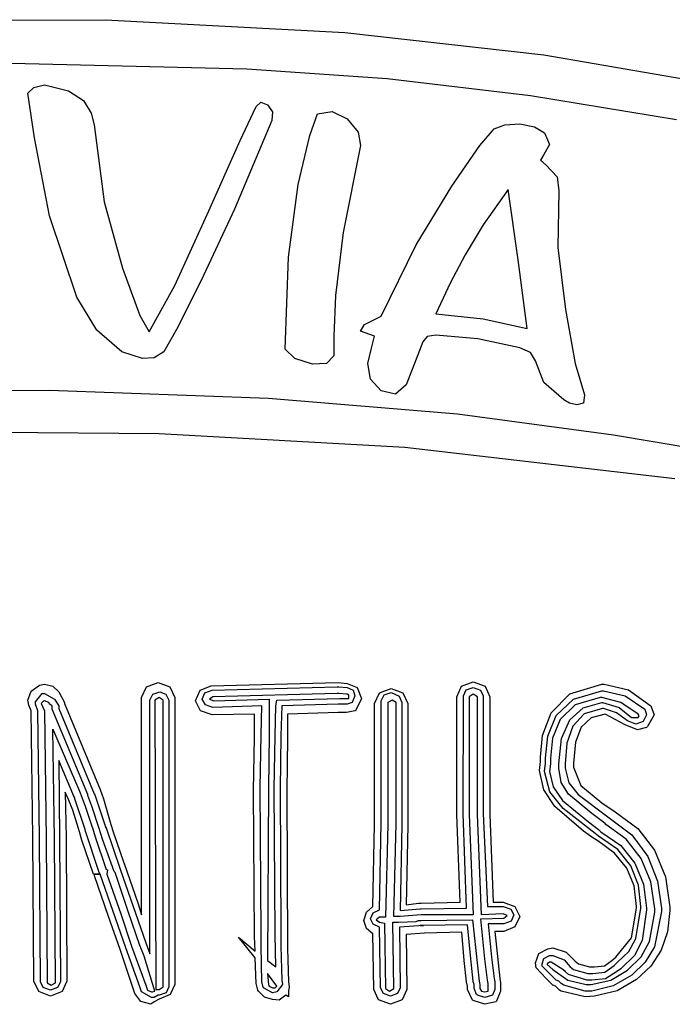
# Model space of a CAD drawing. Extents: x 48 to 160, y 6 to 137.
# Tile 13 of 14: x 104 to 126, y 104 to 137. Entities that reach past the tile are written whole.
import ezdxf

# ---------------------------------------------------------------- set-up
doc = ezdxf.new("R2010")
doc.units = 0

msp = doc.modelspace()

# ---------------------------------------------------------------- linework, layer by layer
at = {"layer": 'Layer 1'}
for p, q in [((97.253847, 136.990211), (106.665957, 137.036072)), ((106.665957, 137.036072), (114.808047, 136.5951)), ((114.808047, 136.5951), (121.584903, 135.836629)), ((121.584903, 135.836629), (126.858947, 134.92999)), ((111.477686, 135.354215), (102.545342, 135.562354)), ((116.250346, 135.02084), (111.477686, 135.354215)), ((104.224105, 134.732558), (104.590994, 134.817225)), ((104.590994, 134.817225), (105.409438, 134.61967)), ((121.126172, 134.444048), (116.250346, 135.02084)), ((104.02655, 134.535003), (104.224105, 134.732558)), ((104.252328, 133.011003), (104.02655, 134.535003)), ((105.409438, 134.61967), (105.917438, 134.281004)), ((126.10253, 133.623838), (121.126172, 134.444048)), ((105.917438, 134.281004), (106.171438, 133.857671)), ((111.251438, 132.92633), (111.78766, 134.08344)), ((111.78766, 134.08344), (111.953466, 134.228079)), ((111.953466, 134.228079), (112.182771, 134.139884)), ((112.182771, 134.139884), (112.348577, 133.903524)), ((106.171438, 133.857671), (106.284327, 133.46256)), ((112.348577, 133.903524), (112.323882, 133.603662)), ((113.622666, 133.09632), (113.876666, 133.830097)), ((113.876666, 133.830097), (114.384666, 133.914764)), ((114.384666, 133.914764), (114.892666, 133.660764)), ((106.284327, 133.46256), (106.622993, 130.8379)), ((112.323882, 133.603662), (111.053882, 130.583882)), ((114.892666, 133.660764), (115.259555, 133.209209)), ((119.88799, 133.321557), (120.25135, 133.45914)), ((120.25135, 133.45914), (120.762878, 133.49089)), ((120.762878, 133.49089), (121.270878, 133.388585)), ((113.227555, 131.43121), (113.622666, 133.09632)), ((115.259555, 133.209209), (115.344222, 132.757654)), ((119.408213, 132.757113), (119.88799, 133.321557)), ((121.270878, 133.388585), (121.609544, 133.180446)), ((121.609544, 133.180446), (121.778877, 132.785335)), ((104.760328, 130.358113), (104.252328, 133.011003)), ((110.178998, 130.52744), (111.251438, 132.92633)), ((115.344222, 132.757654), (114.751556, 129.794324)), ((118.448658, 131.374223), (119.408213, 132.757113)), ((121.778877, 132.785335), (121.581322, 132.446669)), ((121.581322, 132.446669), (121.468433, 132.249114)), ((121.468433, 132.249114), (121.665988, 132.079781)), ((121.665988, 132.079781), (122.032877, 131.68467)), ((112.888889, 128.94766), (113.227555, 131.43121)), ((122.032877, 131.68467), (122.089321, 131.204893)), ((117.235108, 129.370443), (118.448658, 131.374223)), ((120.36789, 131.26133), (119.521224, 130.04778)), ((120.706556, 128.86244), (120.36789, 131.26133)), ((122.089321, 131.204893), (122.061099, 129.285783)), ((106.622993, 130.8379), (107.243881, 128.58012)), ((109.021888, 127.98744), (110.178998, 130.52744)), ((111.053882, 130.583882), (109.924992, 128.156772)), ((105.691661, 127.592333), (104.760328, 130.358113)), ((119.521224, 130.04778), (118.900336, 129.03178)), ((114.751556, 129.794324), (114.497556, 127.649434)), ((116.049778, 126.943333), (117.235108, 129.370443)), ((122.061099, 129.285783), (122.315099, 127.169113)), ((112.776, 125.815), (112.888889, 128.94766)), ((118.900336, 129.03178), (118.392336, 128.072225)), ((121.017, 126.52), (120.706556, 128.86244)), ((107.243881, 128.58012), (107.836547, 126.97145)), ((109.924992, 128.156772), (109.078326, 126.491662)), ((118.392336, 128.072225), (117.912559, 127.028005)), ((108.147, 126.407), (109.021888, 127.98744)), ((106.368994, 126.470497), (105.691661, 127.592333)), ((114.497556, 127.649434), (114.441111, 126.266544)), ((122.315099, 127.169113), (122.653765, 125.334673)), ((107.836547, 126.97145), (108.147, 126.407)), ((115.485334, 126.661111), (116.049778, 126.943333)), ((117.912559, 127.028005), (119.521229, 126.858672)), ((119.521229, 126.858672), (121.017, 126.52)), ((107.215661, 125.729663), (106.368994, 126.470497)), ((108.147, 126.407), (108.147, 126.407)), ((109.078326, 126.491662), (108.654993, 125.729663)), ((115.344223, 126.435333), (115.485334, 126.661111)), ((115.824, 126.266), (115.344223, 126.435333)), ((121.017, 126.52), (121.017, 126.52)), ((114.441111, 126.266544), (114.441111, 125.589211)), ((115.711105, 125.814454), (115.824, 126.266)), ((115.824, 126.266), (115.824, 126.266)), ((117.460882, 126.068453), (117.17866, 125.334676)), ((117.612576, 126.255425), (117.460882, 126.068453)), ((117.912437, 126.294231), (117.612576, 126.255425)), ((119.337655, 126.167231), (117.912437, 126.294231)), ((120.762877, 125.870898), (119.337655, 126.167231)), ((107.921216, 125.503885), (107.215661, 125.729663)), ((108.654993, 125.729663), (108.319855, 125.521525)), ((113.103917, 125.497249), (112.776, 125.815)), ((112.776, 125.815), (112.776, 125.815)), ((115.598216, 125.334677), (115.711105, 125.814454)), ((121.126238, 125.708621), (120.762877, 125.870898)), ((121.299099, 125.419343), (121.126238, 125.708621)), ((108.319855, 125.521525), (107.921216, 125.503885)), ((113.707334, 125.306988), (113.103917, 125.497249)), ((114.441111, 125.589211), (114.187111, 125.335211)), ((121.581321, 124.685566), (121.299099, 125.419343)), ((114.187111, 125.335211), (113.707334, 125.306988)), ((115.682883, 124.798455), (115.598216, 125.334677)), ((117.17866, 125.334676), (116.896438, 124.600899)), ((122.653765, 125.334673), (122.964209, 124.262233)), ((116.049772, 124.403344), (115.682883, 124.798455)), ((122.258654, 124.0929), (121.581321, 124.685566)), ((96.3788, 124.34755), (104.760803, 124.428689)), ((104.760803, 124.428689), (112.2115, 124.149995)), ((116.529549, 124.290455), (116.049772, 124.403344)), ((116.896438, 124.600899), (116.529549, 124.290455)), ((112.2115, 124.149995), (118.642629, 123.613773)), ((122.456209, 123.980011), (122.258654, 124.0929)), ((122.964209, 124.262233), (122.935987, 123.980011)), ((122.710209, 123.923567), (122.456209, 123.980011)), ((122.935987, 123.980011), (122.710209, 123.923567)), ((118.642629, 123.613773), (123.9519, 122.908215)), ((108.486269, 122.935552), (101.120277, 123.006107)), ((116.850629, 122.469884), (108.486269, 122.935552)), ((123.9519, 122.908215), (130.44301, 121.807545)), ((126.040469, 121.411552), (116.850629, 122.469884)), ((104.12942, 114.183469), (104.422226, 114.384552)), ((104.422226, 114.384552), (104.591559, 114.412775)), ((104.591559, 114.412775), (104.87378, 114.349275)), ((104.87378, 114.349275), (105.071336, 114.158775)), ((107.89366, 113.961556), (108.059465, 114.321389)), ((108.059465, 114.321389), (108.458104, 114.469556)), ((108.458104, 114.469556), (108.856742, 114.321389)), ((108.856742, 114.321389), (109.022548, 113.961556)), ((109.890616, 114.207828), (110.26456, 114.355995)), ((110.26456, 114.355995), (114.58256, 114.468884)), ((110.292557, 114.215224), (114.554107, 114.328113)), ((114.554107, 114.328113), (114.61, 114.328)), ((114.58256, 114.468884), (114.893004, 114.440662)), ((114.61, 114.328), (114.892222, 114.299778)), ((114.892222, 114.299778), (115.089777, 114.215111)), ((114.893004, 114.440662), (115.23167, 114.299551)), ((115.23167, 114.299551), (115.372781, 113.932662)), ((118.618106, 113.989437), (118.783912, 114.34927)), ((118.783912, 114.34927), (119.18255, 114.497437)), ((118.93925, 114.222611), (119.182666, 114.300222)), ((119.18255, 114.497437), (119.581189, 114.34927)), ((119.182666, 114.300222), (119.426082, 114.212028)), ((119.581189, 114.34927), (119.746994, 113.989437)), ((122.468348, 114.087988), (123.556665, 114.412542)), ((123.556665, 114.412542), (123.641332, 114.412542)), ((123.641332, 114.412542), (124.470359, 114.218514)), ((104.027115, 113.876552), (104.12942, 114.183469)), ((104.281116, 113.820653), (104.506894, 114.102875)), ((104.506894, 114.102875), (104.591561, 114.102875)), ((104.591561, 114.102875), (104.930227, 113.90532)), ((105.071336, 114.158775), (105.268891, 113.791886)), ((107.89366, 106.567336), (107.89366, 113.961556)), ((108.175887, 113.877103), (108.271137, 114.081714)), ((108.271137, 114.081714), (108.514553, 114.159325)), ((108.486, 113.961), (108.344889, 113.876333)), ((108.627111, 113.876547), (108.486, 113.961)), ((108.486, 113.961), (108.486, 113.961)), ((108.514553, 114.159325), (108.722444, 114.081416)), ((108.722444, 114.081416), (108.825, 113.877)), ((109.022548, 113.961556), (109.022548, 104.196676)), ((109.728338, 113.847995), (109.890616, 114.207828)), ((109.953891, 113.90478), (110.049141, 114.123502)), ((110.049141, 114.123502), (110.292557, 114.215224)), ((110.32067, 113.989111), (110.207781, 113.904444)), ((114.554, 114.102), (110.32067, 113.989111)), ((114.610112, 114.102555), (114.554, 114.102)), ((114.864112, 114.074332), (114.610112, 114.102555)), ((114.892334, 114.074332), (114.864112, 114.074332)), ((114.948778, 114.04611), (114.892334, 114.074332)), ((114.948778, 113.989666), (114.948778, 114.04611)), ((114.948778, 113.933221), (114.948778, 113.989666)), ((114.949, 114.046), (114.949, 114.046)), ((114.949, 114.046), (114.949, 114.046)), ((114.949, 114.046), (114.949, 114.046)), ((115.146221, 114.017556), (115.061555, 113.791778)), ((115.089777, 114.215111), (115.146221, 114.017556)), ((115.824, 113.764), (115.989805, 114.123833)), ((115.989805, 114.123833), (116.388444, 114.272)), ((116.05, 113.848), (116.14525, 114.052611)), ((116.14525, 114.052611), (116.388666, 114.130222)), ((116.388444, 114.272), (116.787082, 114.123833)), ((116.388666, 114.130222), (116.656333, 114.003403)), ((116.656333, 114.003403), (116.755, 113.792)), ((116.787082, 114.123833), (116.952888, 113.764)), ((118.618106, 109.981887), (118.618106, 113.989437)), ((118.843331, 110.010552), (118.844, 114.018)), ((118.844, 114.018), (118.93925, 114.222611)), ((119.182001, 114.074554), (119.04089, 113.989887)), ((119.04089, 113.989887), (119.041, 109.982)), ((119.323112, 113.989887), (119.182001, 114.074554)), ((119.323112, 109.982337), (119.323112, 113.989887)), ((119.426082, 114.212028), (119.521332, 114.018)), ((119.521332, 114.018), (119.521, 110.01)), ((119.746994, 113.989437), (119.747, 109.982)), ((121.835113, 113.445934), (122.468348, 114.087988)), ((122.590499, 113.905219), (123.55711, 114.187)), ((123.5, 113.961), (122.65201, 113.714497)), ((123.556547, 113.961773), (123.5, 113.961)), ((124.209188, 113.795967), (123.556547, 113.961773)), ((123.55711, 114.187), (123.613, 114.187)), ((123.613, 114.187), (124.350304, 114.014139)), ((124.350304, 114.014139), (125.02411, 113.566112)), ((124.470359, 114.218514), (125.193552, 113.706987)), ((104.055337, 113.707219), (104.027115, 113.876552)), ((104.140003, 113.509664), (104.055337, 113.707219)), ((104.281116, 113.735986), (104.281116, 113.820653)), ((104.365783, 113.510208), (104.281116, 113.735986)), ((104.562778, 113.848333), (104.478111, 113.763667)), ((104.478111, 113.763667), (104.478111, 113.763667)), ((104.478111, 113.763667), (104.591, 113.509667)), ((104.591, 113.848333), (104.562778, 113.848333)), ((104.732111, 113.791889), (104.591, 113.848333)), ((104.760333, 113.735444), (104.732111, 113.791889)), ((104.816778, 113.707222), (104.760333, 113.735444)), ((104.845, 113.679), (104.816778, 113.707222)), ((104.845338, 113.566215), (104.845, 113.679)), ((104.930227, 113.90532), (105.071338, 113.679542)), ((105.071338, 113.679542), (105.071, 113.594)), ((105.268891, 113.791886), (105.269, 113.764)), ((105.269, 113.764), (106.48255, 110.82889)), ((108.175887, 105.241113), (108.175887, 113.877103)), ((108.344889, 113.876333), (108.373, 104.027)), ((108.627111, 104.111667), (108.627111, 113.876547)), ((108.825, 113.877), (108.825, 104.11212)), ((108.825, 113.877), (108.825, 113.877)), ((109.894143, 113.512857), (109.728338, 113.847995)), ((110.063252, 113.710752), (109.953891, 113.90478)), ((110.32078, 113.622558), (110.063252, 113.710752)), ((110.207781, 113.904444), (110.348892, 113.848)), ((111.98589, 113.679002), (110.32078, 113.622558)), ((110.348892, 113.848), (112.239782, 113.904444)), ((111.957668, 112.691225), (111.98589, 113.679002)), ((112.239782, 113.904444), (112.24, 113.679)), ((112.24, 113.679), (112.24, 113.171)), ((112.437, 112.663222), (112.465222, 113.679222)), ((112.465222, 113.679222), (112.493444, 113.876777)), ((112.493444, 113.876777), (114.638334, 113.933221)), ((112.662668, 113.678889), (112.635, 112.663)), ((114.581778, 113.735334), (112.662668, 113.678889)), ((114.892222, 113.735334), (114.581778, 113.735334)), ((114.638334, 113.933221), (114.666556, 113.933221)), ((114.666556, 113.933221), (114.835889, 113.933221)), ((114.835889, 113.933221), (114.948778, 113.933221)), ((115.061555, 113.791778), (114.892222, 113.735334)), ((114.948778, 113.933221), (114.948778, 113.933221)), ((114.948778, 113.933221), (114.948778, 113.933221)), ((114.949, 113.933), (114.949, 113.933)), ((114.949, 113.933), (114.949, 113.933)), ((114.949, 113.933), (114.949, 113.933)), ((115.372781, 113.932662), (115.175226, 113.509329)), ((115.824113, 109.643328), (115.824, 113.764)), ((116.049335, 109.699438), (116.05, 113.848)), ((116.275778, 113.792), (116.275, 109.643)), ((116.416889, 113.876667), (116.275778, 113.792)), ((116.558, 113.792), (116.416889, 113.876667)), ((116.558, 109.672), (116.558, 113.792)), ((116.755, 113.792), (116.755, 109.643)), ((116.755, 113.792), (116.755, 113.792)), ((116.952888, 113.764), (116.953, 109.615)), ((122.004889, 113.350917), (122.590499, 113.905219)), ((122.65201, 113.714497), (122.134751, 113.21664)), ((122.922435, 113.612967), (123.55655, 113.79244)), ((123.55655, 113.79244), (123.584772, 113.79244)), ((123.584772, 113.79244), (124.152744, 113.623107)), ((124.152744, 113.623107), (124.572549, 113.28444)), ((124.798327, 113.397329), (124.209188, 113.795967)), ((125.193552, 113.706987), (125.221774, 113.678765)), ((125.221774, 113.678765), (125.334663, 113.368321)), ((104.196448, 109.191664), (104.140003, 113.509664)), ((104.422227, 109.163988), (104.365783, 113.510208)), ((104.591, 113.509667), (104.647445, 109.135227)), ((106.058888, 110.659325), (104.845338, 113.566215)), ((105.071, 113.594), (106.28455, 110.68711)), ((110.292782, 113.368218), (109.894143, 113.512857)), ((111.732112, 113.39644), (110.292782, 113.368218)), ((110.292782, 113.368218), (110.292782, 113.368218)), ((111.732112, 113.114218), (111.732112, 113.39644)), ((114.582559, 113.452884), (112.861009, 113.39644)), ((112.861009, 113.39644), (112.861009, 112.577996)), ((114.808337, 113.452884), (114.582559, 113.452884)), ((114.864782, 113.452884), (114.808337, 113.452884)), ((115.147004, 113.509329), (114.864782, 113.452884)), ((115.175226, 113.509329), (115.147004, 113.509329)), ((121.540545, 112.666296), (121.835113, 113.445934)), ((121.715611, 112.643156), (122.004889, 113.350917)), ((122.462944, 113.203305), (122.922435, 113.612967)), ((122.957937, 113.401736), (122.569, 112.987223)), ((123.585, 113.594), (122.957937, 113.401736)), ((123.669553, 113.396543), (123.192422, 113.267338)), ((123.585112, 113.594222), (123.585, 113.594)), ((124.061362, 113.446055), (123.585112, 113.594222)), ((124.346886, 113.029654), (123.669553, 113.396543)), ((124.431778, 113.170889), (124.061362, 113.446055)), ((124.826549, 113.340884), (124.798327, 113.397329)), ((124.798327, 113.28444), (124.826549, 113.340884)), ((125.080554, 113.368557), (124.967665, 113.142779)), ((125.02411, 113.566112), (125.080554, 113.368557)), ((125.334663, 113.368321), (125.108885, 112.97321)), ((111.732112, 112.606218), (111.732112, 113.114218)), ((112.24, 113.171), (112.24, 112.691223)), ((122.134751, 113.21664), (121.876784, 112.575909)), ((122.183368, 112.5661), (122.462944, 113.203305)), ((122.569, 112.987223), (122.370562, 112.403375)), ((122.858166, 112.955571), (122.661494, 112.448012)), ((123.192422, 113.267338), (122.858166, 112.955571)), ((124.770219, 112.860321), (124.346886, 113.029654)), ((124.714, 113.058), (124.431778, 113.170889)), ((124.572549, 113.28444), (124.798327, 113.28444)), ((124.967665, 113.142779), (124.714, 113.058)), ((124.714, 113.058), (124.714, 113.058)), ((125.108885, 112.97321), (125.080663, 112.944988)), ((104.929667, 109.135227), (104.873222, 112.888777)), ((104.873222, 112.888777), (105.776332, 110.772117)), ((111.929446, 110.885005), (111.957668, 112.691225)), ((112.24, 112.691223), (112.211778, 110.885003)), ((112.408778, 110.857002), (112.437, 112.663222)), ((112.635, 112.663), (112.606778, 110.85678)), ((112.635, 112.663), (112.635, 112.663)), ((121.468225, 111.928992), (121.540545, 112.666296)), ((121.638, 111.901), (121.715611, 112.643156)), ((125.080663, 112.944988), (124.770219, 112.860321)), ((111.70389, 110.799998), (111.732112, 112.606218)), ((112.861, 112.578), (112.832778, 110.77178)), ((112.861009, 112.577996), (112.861, 112.578)), ((121.876784, 112.575909), (121.80667, 111.90078)), ((122.089, 111.704), (122.183368, 112.5661)), ((122.370562, 112.403375), (122.315, 111.70311)), ((122.661494, 112.448012), (122.597113, 111.731433)), ((105.607559, 110.546878), (105.071337, 111.816878)), ((105.071337, 111.816878), (105.099559, 109.163988)), ((121.440003, 111.477437), (121.468225, 111.787881)), ((121.468225, 111.787881), (121.468225, 111.928992)), ((121.609231, 111.449217), (121.637453, 111.731439)), ((121.637453, 111.731439), (121.638, 111.901)), ((121.80667, 111.703225), (121.778448, 111.449225)), ((121.80667, 111.90078), (121.80667, 111.703225)), ((122.089223, 111.562768), (122.089, 111.704)), ((122.315, 111.70311), (122.315, 111.619)), ((122.315, 111.619), (122.315, 111.562)), ((122.597113, 111.731433), (122.597, 111.591)), ((121.586406, 110.814217), (121.440003, 111.477437)), ((121.790911, 110.757336), (121.609231, 111.449217)), ((121.778448, 111.449225), (121.902361, 110.918295)), ((122.178299, 111.070203), (122.089223, 111.562768)), ((122.315, 111.562), (122.433622, 111.063262)), ((122.597, 111.591), (122.843944, 110.963057)), ((122.420835, 110.670242), (122.178299, 111.070203)), ((122.433622, 111.063262), (122.755972, 110.662419)), ((122.843944, 110.963057), (123.556555, 110.37745)), ((105.410003, 110.489884), (105.297114, 110.743884)), ((105.297114, 110.743884), (105.325336, 109.191664)), ((105.607559, 110.546878), (105.575809, 110.631545)), ((105.575809, 110.631545), (105.607559, 110.546878)), ((105.776332, 110.772117), (105.804555, 110.715672)), ((105.804555, 110.715672), (105.804555, 110.715672)), ((105.804555, 110.715672), (105.804555, 110.715672)), ((105.804555, 110.715672), (105.832777, 110.631006)), ((105.832777, 110.631006), (105.973888, 110.264117)), ((106.058888, 110.631103), (106.058888, 110.659325)), ((106.199999, 110.264214), (106.058888, 110.631103)), ((106.28455, 110.68711), (106.285, 110.688)), ((106.285, 110.688), (106.680111, 109.53089)), ((106.48255, 110.82889), (106.595439, 110.518446)), ((111.732112, 105.832888), (111.70389, 110.799998)), ((111.957668, 105.917895), (111.929446, 110.885005)), ((112.211778, 110.885003), (112.183, 105.015)), ((112.437, 105.889892), (112.408778, 110.857002)), ((112.606778, 110.85678), (112.635, 105.9179)), ((112.832778, 110.77178), (112.861, 105.40956)), ((121.95506, 110.256829), (121.586406, 110.814217)), ((122.237173, 110.189807), (121.790911, 110.757336)), ((121.902361, 110.918295), (122.219419, 110.461449)), ((123.218113, 110.010548), (122.420835, 110.670242)), ((122.755972, 110.662419), (123.81078, 109.86867)), ((105.551114, 110.122995), (105.410003, 110.489884)), ((105.410003, 110.489884), (105.410003, 110.489884)), ((105.974448, 109.474438), (105.607559, 110.546878)), ((106.595439, 110.518446), (106.849439, 109.643558)), ((122.219419, 110.461449), (123.104888, 109.727675)), ((123.556555, 110.37745), (124.00811, 110.067006)), ((105.748669, 109.502107), (105.551114, 110.122995)), ((105.973888, 110.264117), (106.199666, 109.586784)), ((106.453999, 109.502215), (106.199999, 110.264214)), ((118.730995, 106.990337), (118.618106, 109.981887)), ((118.95622, 106.793222), (118.843331, 110.010552)), ((119.041, 109.982), (119.182111, 106.56711)), ((119.464223, 106.567447), (119.323112, 109.982337)), ((119.521, 110.01), (119.662, 106.849)), ((119.747, 109.982), (119.859889, 106.99045)), ((122.935783, 109.417217), (121.95506, 110.256829)), ((123.330781, 109.332557), (122.237173, 110.189807)), ((123.669668, 109.671882), (123.218113, 110.010548)), ((124.00811, 110.067006), (124.77937, 109.504326)), ((106.849439, 109.643558), (106.849439, 109.643558)), ((106.849439, 109.643558), (106.934106, 109.361336)), ((115.767669, 106.849328), (115.824113, 109.643328)), ((115.992891, 106.736108), (116.049335, 109.699438)), ((116.275, 109.643), (116.190333, 106.48211)), ((116.472667, 106.510556), (116.558, 109.672)), ((116.755, 109.643), (116.698556, 106.70789)), ((116.953, 109.615), (116.896556, 106.90567)), ((123.104888, 109.727675), (123.443554, 109.473675)), ((123.69789, 109.64366), (123.669668, 109.671882)), ((124.390657, 109.138308), (123.69789, 109.64366)), ((123.81078, 109.86867), (124.580715, 109.288792)), ((105.776891, 109.389218), (105.748669, 109.502107)), ((105.861557, 109.106996), (105.776891, 109.389218)), ((105.974448, 109.446216), (105.974448, 109.474438)), ((106.454225, 108.006886), (105.974448, 109.446216)), ((106.199666, 109.586784), (106.227888, 109.530339)), ((106.227888, 109.530339), (106.312555, 109.219895)), ((106.566888, 109.135326), (106.453999, 109.502215)), ((106.453999, 109.502215), (106.453999, 109.502215)), ((106.680111, 109.53089), (106.680111, 109.559112)), ((106.680111, 109.559112), (107.159888, 108.119782)), ((106.934106, 109.361336), (107.272772, 108.373559)), ((123.246227, 109.191439), (122.935783, 109.417217)), ((123.44367, 109.24789), (123.330781, 109.332557)), ((123.443554, 109.473675), (123.499998, 109.417231)), ((123.499998, 109.417231), (123.52822, 109.389008)), ((123.52822, 109.389008), (124.19938, 108.919815)), ((124.580715, 109.288792), (125.12311, 108.552811)), ((124.77937, 109.504326), (125.352192, 108.761729)), ((104.22467, 104.309224), (104.196448, 109.191664)), ((104.450449, 104.281548), (104.422227, 109.163988)), ((104.647445, 109.135227), (104.675667, 104.252787)), ((104.957889, 104.252787), (104.929667, 109.135227)), ((105.099559, 109.163988), (105.127781, 104.281548)), ((105.325336, 109.191664), (105.353558, 104.309224)), ((106.256668, 107.949886), (105.861557, 109.106996)), ((106.312555, 109.219895), (106.679444, 108.147455)), ((106.961999, 108.034656), (106.566888, 109.135326)), ((123.41556, 109.07855), (123.246227, 109.191439)), ((123.991908, 108.666686), (123.41556, 109.07855)), ((124.097189, 108.789721), (123.44367, 109.24789)), ((124.900862, 108.479498), (124.390657, 109.138308)), ((124.406862, 108.154278), (123.991908, 108.666686)), ((124.544334, 108.228363), (124.097189, 108.789721)), ((124.19938, 108.919815), (124.68533, 108.323621)), ((125.352192, 108.761729), (125.718642, 107.860383)), ((107.272772, 108.373559), (107.272772, 108.373559)), ((107.272772, 108.373559), (107.300994, 108.317115)), ((107.300994, 108.317115), (107.780771, 106.934225)), ((124.68533, 108.323621), (124.980781, 107.611012)), ((125.225858, 107.683103), (124.900862, 108.479498)), ((125.12311, 108.552811), (125.45384, 107.705704)), ((106.284891, 107.921664), (106.256668, 107.949886)), ((106.285, 107.95), (106.454, 107.95)), ((106.454, 107.95), (106.285, 107.95)), ((106.285, 107.95), (106.285, 107.95)), ((106.285, 107.95), (106.454, 107.95)), ((106.454, 107.95), (106.285, 107.95)), ((106.285, 107.95), (106.285, 107.95)), ((106.482447, 107.950441), (106.454225, 108.006886)), ((107.357335, 105.438661), (106.482447, 107.950441)), ((106.511, 107.95), (106.511, 107.95)), ((106.511, 107.95), (106.511, 107.95)), ((106.511, 107.95), (106.511, 107.95)), ((106.679444, 108.147455), (106.679444, 108.119233)), ((106.679444, 108.119233), (106.735888, 108.091011)), ((106.735888, 108.091011), (106.708, 107.95)), ((106.708, 107.95), (107.187777, 106.59533)), ((106.708, 107.95), (106.708, 107.95)), ((106.990221, 108.006434), (106.961999, 108.034656)), ((107.441776, 106.679994), (106.990221, 108.006434)), ((107.159888, 108.119782), (107.159888, 108.119782)), ((107.159888, 108.119782), (108.034776, 105.608002)), ((124.657774, 107.546618), (124.406862, 108.154278)), ((124.800979, 107.577046), (124.544334, 108.228363)), ((106.284891, 107.893442), (106.284891, 107.921664)), ((106.764668, 106.510552), (106.284891, 107.893442)), ((124.980781, 107.611012), (125.08044, 106.792568)), ((125.363, 106.765), (125.225858, 107.683103)), ((125.45384, 107.705704), (125.58878, 106.79245)), ((125.718642, 107.860383), (125.87078, 106.821456)), ((124.742, 106.849), (124.657774, 107.546618)), ((124.883, 106.849), (124.800979, 107.577046)), ((107.780771, 106.934225), (107.89366, 106.567336)), ((116.896556, 106.90567), (117.319889, 106.962114)), ((117.319889, 106.962114), (117.404555, 106.962114)), ((117.404555, 106.962114), (118.730995, 106.990337)), ((119.859889, 106.99045), (120.198555, 106.99045)), ((120.198555, 106.99045), (120.597194, 106.845811)), ((107.187777, 106.59533), (107.554666, 105.49466)), ((107.836887, 105.522884), (107.441776, 106.679994)), ((115.457225, 106.369551), (115.548947, 106.651773)), ((115.548947, 106.651773), (115.767669, 106.849328)), ((115.682447, 106.425664), (115.774169, 106.633803)), ((115.774169, 106.633803), (115.992891, 106.736108)), ((116.698556, 106.70789), (117.375889, 106.764334)), ((117.375889, 106.764334), (117.404, 106.765)), ((117.404, 106.765), (118.95622, 106.793222)), ((120.198, 106.595669), (119.464223, 106.567447)), ((119.662, 106.849), (120.198222, 106.849)), ((120.339111, 106.539225), (120.198, 106.595669)), ((120.198222, 106.849), (120.45575, 106.760806)), ((120.45575, 106.760806), (120.565111, 106.566778)), ((120.597194, 106.845811), (120.762999, 106.510673)), ((124.569471, 105.780305), (124.742332, 106.792777)), ((124.710026, 105.758917), (124.882888, 106.792551)), ((124.742332, 106.792777), (124.742, 106.849)), ((124.882888, 106.792551), (124.883, 106.849)), ((125.081, 106.736), (124.929306, 105.69178)), ((125.08044, 106.792568), (125.081, 106.736)), ((125.183417, 105.65386), (125.363334, 106.652216)), ((125.589, 106.68), (125.345584, 105.477028)), ((125.363334, 106.652216), (125.363, 106.765)), ((125.58878, 106.79245), (125.589, 106.68)), ((125.871, 106.708), (125.797799, 105.988775)), ((125.87078, 106.821456), (125.871, 106.708)), ((107.159779, 105.381662), (106.764668, 106.510552)), ((115.548947, 106.101441), (115.457225, 106.369551)), ((115.774169, 106.24222), (115.682447, 106.425664)), ((115.992778, 106.48211), (115.879889, 106.397443)), ((115.879889, 106.397443), (115.992778, 106.312777)), ((116.190333, 106.48211), (115.992778, 106.48211)), ((115.992778, 106.312777), (116.162111, 106.284555)), ((116.162111, 106.284555), (116.190334, 104.055005)), ((116.472556, 104.055005), (116.444333, 106.312785)), ((116.444333, 106.312785), (116.641888, 106.312785)), ((116.698445, 106.510556), (116.472667, 106.510556)), ((116.641888, 106.312785), (117.234554, 106.341007)), ((117.404, 106.567), (116.698445, 106.510556)), ((117.234554, 106.341007), (117.319221, 106.369229)), ((117.319221, 106.369229), (117.32, 106.37)), ((117.32, 106.37), (117.348222, 106.37)), ((117.348222, 106.37), (117.404667, 106.37)), ((119.182111, 106.56711), (117.404, 106.567)), ((117.404667, 106.37), (119.154447, 106.398222)), ((119.154447, 106.398222), (119.38, 104.309)), ((119.436, 106.426336), (120.226222, 106.454558)), ((119.577111, 105.071666), (119.436, 106.426336)), ((120.226445, 106.256334), (119.690223, 106.256334)), ((119.690223, 106.256334), (119.803112, 105.127444)), ((120.226222, 106.454558), (120.339111, 106.539225)), ((120.469861, 106.348056), (120.226445, 106.256334)), ((120.565111, 106.566778), (120.469861, 106.348056)), ((120.762999, 106.510673), (120.600721, 106.15084)), ((111.957668, 105.494562), (111.957668, 105.917895)), ((112.635, 105.9179), (112.635, 105.494567)), ((115.767669, 105.917996), (115.548947, 106.101441)), ((115.795891, 104.027106), (115.767669, 105.917996)), ((115.992891, 106.143442), (115.774169, 106.24222)), ((116.021113, 104.083222), (115.992891, 106.143442)), ((117.488667, 106.199887), (116.670223, 106.143442)), ((116.670223, 106.143442), (116.698445, 104.083222)), ((117.517445, 105.946221), (116.896557, 105.889776)), ((117.460444, 106.199887), (117.368722, 106.199887)), ((117.368722, 106.199887), (117.488667, 106.199887)), ((118.984444, 106.228109), (117.460444, 106.199887)), ((118.787445, 105.974443), (117.517445, 105.946221)), ((118.872111, 105.014888), (118.787445, 105.974443)), ((119.097333, 105.070999), (118.984444, 106.228109)), ((120.226777, 106.002673), (119.916333, 106.002673)), ((119.916333, 106.002673), (120.085666, 104.394003)), ((120.600721, 106.15084), (120.226777, 106.002673)), ((125.797799, 105.988775), (125.581722, 105.356862)), ((108.034776, 105.608002), (108.175887, 105.241113)), ((111.760334, 105.09911), (111.19589, 105.804665)), ((111.19589, 105.804665), (111.760334, 105.324888)), ((111.760334, 105.324888), (111.732112, 105.832888)), ((112.465222, 104.789222), (112.437, 105.889892)), ((116.896557, 105.889776), (116.924779, 104.027106)), ((124.036777, 105.127667), (124.569471, 105.780305)), ((124.474106, 105.320149), (124.710026, 105.758917)), ((124.929306, 105.69178), (124.664282, 105.180251)), ((124.89899, 105.140128), (125.183417, 105.65386)), ((107.611334, 104.055222), (107.159779, 105.381662)), ((107.837112, 104.112221), (107.357335, 105.438661)), ((107.554666, 105.49466), (108.034443, 104.16822)), ((107.893332, 105.381773), (107.836887, 105.522884)), ((107.977998, 105.155995), (107.893332, 105.381773)), ((111.98589, 104.281012), (111.957668, 105.494562)), ((112.635, 105.494567), (112.663222, 104.337457)), ((112.861, 105.40956), (112.889222, 104.28067)), ((121.298668, 104.93011), (121.415085, 105.244082)), ((121.415085, 105.244082), (121.722001, 105.409887)), ((121.722001, 105.409887), (121.891334, 105.438109)), ((121.891334, 105.438109), (122.339362, 105.29347)), ((122.339362, 105.29347), (122.596889, 105.042998)), ((124.092666, 104.958111), (124.474106, 105.320149)), ((125.345584, 105.477028), (125.029406, 104.953594)), ((125.581722, 105.356862), (125.228062, 104.814909)), ((108.344887, 103.970665), (107.977998, 105.155995)), ((111.788556, 104.224222), (111.760334, 105.09911)), ((112.183, 105.015), (112.465222, 104.789222)), ((112.183, 105.015), (112.183, 105.015)), ((118.956778, 104.281111), (118.872111, 105.014888)), ((119.182, 104.309), (119.097333, 105.070999)), ((119.661778, 104.337889), (119.577111, 105.071666)), ((119.803112, 105.127444), (119.887779, 104.393667)), ((121.32689, 104.760777), (121.298668, 104.93011)), ((121.524998, 104.902), (121.588498, 105.074861)), ((121.588498, 105.074861), (121.778998, 105.184222)), ((121.779003, 104.957998), (121.694336, 104.901553)), ((121.778998, 105.184222), (121.891887, 105.184222)), ((121.835447, 104.957998), (121.779003, 104.957998)), ((122.230558, 104.703998), (121.835447, 104.957998)), ((121.891887, 105.184222), (122.272887, 105.029)), ((122.272887, 105.029), (122.484553, 104.789111)), ((122.596889, 105.042998), (122.653334, 104.986554)), ((122.653334, 104.986554), (122.766223, 104.901887)), ((123.65225, 104.827806), (123.895666, 105.014778)), ((123.895666, 105.014778), (124.036777, 105.127667)), ((123.979777, 104.845222), (124.092666, 104.958111)), ((124.664282, 105.180251), (124.206112, 104.73222)), ((124.432001, 104.676666), (124.89899, 105.140128)), ((125.029406, 104.953594), (124.573, 104.50689)), ((121.665556, 104.393888), (121.32689, 104.760777)), ((121.524998, 104.817333), (121.524998, 104.902)), ((121.863664, 104.478667), (121.524998, 104.817333)), ((121.694336, 104.901553), (121.694336, 104.873331)), ((121.694336, 104.873331), (121.694336, 104.873331)), ((121.694336, 104.873331), (121.891891, 104.703998)), ((121.891891, 104.703998), (122.4, 104.338)), ((122.315225, 104.619331), (122.230558, 104.703998)), ((122.428114, 104.534664), (122.315225, 104.619331)), ((122.484553, 104.789111), (122.597442, 104.704444)), ((122.597442, 104.704444), (123.077219, 104.563333)), ((122.766223, 104.901887), (123.133112, 104.788998)), ((123.133112, 104.788998), (123.303, 104.789)), ((123.246, 104.563), (123.655222, 104.608861)), ((123.303, 104.789), (123.65225, 104.827806)), ((123.655222, 104.608861), (123.979777, 104.845222)), ((124.093223, 104.647553), (123.687529, 104.386498)), ((123.864026, 104.341528), (124.432001, 104.676666)), ((124.206112, 104.73222), (124.093223, 104.647553)), ((124.432001, 104.676666), (124.432001, 104.676666)), ((125.228062, 104.814909), (124.74211, 104.36556)), ((104.390476, 103.949391), (104.22467, 104.309224)), ((104.545699, 104.08752), (104.450449, 104.281548)), ((104.675667, 104.252787), (104.816778, 104.16812)), ((104.816778, 104.16812), (104.957889, 104.252787)), ((105.127781, 104.281548), (105.032531, 104.08752)), ((105.353558, 104.309224), (105.187753, 103.949391)), ((112.014112, 104.139901), (111.98589, 104.281012)), ((112.183, 104.563), (112.211222, 104.196111)), ((112.493444, 104.139667), (112.183, 104.563)), ((112.183, 104.563), (112.183, 104.563)), ((112.663222, 104.337457), (112.663222, 104.337457)), ((112.663222, 104.337457), (112.691444, 104.196346)), ((112.889222, 104.28067), (112.917444, 104.111337)), ((118.985, 104.14), (118.956778, 104.281111)), ((119.182778, 104.280667), (119.182, 104.309)), ((119.211, 104.196), (119.182778, 104.280667)), ((119.38, 104.309), (119.408222, 104.196111)), ((119.38, 104.309), (119.38, 104.309)), ((119.69, 104.225), (119.661778, 104.337889)), ((119.887779, 104.393667), (119.916001, 104.280778)), ((119.916001, 104.280778), (119.916, 104.225)), ((120.085666, 104.394003), (120.113888, 104.252892)), ((120.113888, 104.252892), (120.114, 104.196)), ((121.722001, 104.337444), (121.665556, 104.393888)), ((121.806667, 104.252777), (121.722001, 104.337444)), ((121.891334, 104.16811), (121.806667, 104.252777)), ((121.948331, 104.394001), (121.863664, 104.478667)), ((122.004775, 104.337556), (121.948331, 104.394001)), ((122.089442, 104.309334), (122.004775, 104.337556)), ((122.174108, 104.224667), (122.089442, 104.309334)), ((122.4, 104.338), (123.020888, 104.196889)), ((122.4, 104.338), (122.4, 104.338)), ((123.049002, 104.337109), (122.428114, 104.534664)), ((123.218335, 104.337109), (123.049002, 104.337109)), ((123.077219, 104.563333), (123.246, 104.563)), ((123.190221, 104.196889), (123.864026, 104.341528)), ((123.687529, 104.386498), (123.218335, 104.337109)), ((124.573, 104.50689), (123.948583, 104.143529)), ((124.74211, 104.36556), (124.075361, 103.977505)), ((124.573, 104.50689), (124.573, 104.50689)), ((124.74211, 104.36556), (124.74211, 104.36556)), ((104.789114, 103.801224), (104.390476, 103.949391)), ((104.789115, 103.999326), (104.545699, 104.08752)), ((105.187753, 103.949391), (104.789114, 103.801224)), ((105.032531, 104.08752), (104.789115, 103.999326)), ((107.667778, 103.885889), (107.611334, 104.055222)), ((107.893556, 103.942888), (107.837112, 104.112221)), ((108.232222, 103.745333), (107.893556, 103.942888)), ((108.034443, 104.16822), (108.090887, 103.998887)), ((108.090887, 103.998887), (108.231998, 103.942443)), ((108.231998, 103.942443), (108.260221, 103.942443)), ((108.260221, 103.942443), (108.344887, 103.970665)), ((108.344887, 103.970665), (108.344887, 103.970665)), ((108.373, 104.027), (108.373, 104.027)), ((108.373, 104.027), (108.486, 104.027)), ((108.486, 104.027), (108.627111, 104.111667)), ((108.72975, 103.907509), (108.486334, 103.829898)), ((108.825, 104.11212), (108.72975, 103.907509)), ((109.022548, 104.196676), (108.870853, 103.847426)), ((111.845001, 103.998444), (111.788556, 104.224222)), ((111.873223, 103.970222), (111.845001, 103.998444)), ((112.070778, 103.765611), (111.873223, 103.970222)), ((112.042334, 104.083457), (112.014112, 104.139901)), ((112.352778, 103.914124), (112.042334, 104.083457)), ((112.211222, 104.196111), (112.239444, 104.139667)), ((112.239444, 104.139667), (112.352333, 104.083222)), ((112.352333, 104.083222), (112.408778, 104.083222)), ((112.493889, 103.942346), (112.352778, 103.914124)), ((112.408778, 104.083222), (112.437, 104.083222)), ((112.437, 104.083222), (112.493444, 104.139667)), ((112.691444, 104.196346), (112.493889, 103.942346)), ((112.917444, 104.111337), (112.889222, 103.970226)), ((112.889222, 103.970226), (112.889222, 103.772671)), ((115.961696, 103.667273), (115.795891, 104.027106)), ((116.126946, 103.889195), (116.021113, 104.083222)), ((116.190334, 104.055005), (116.331445, 103.970338)), ((116.331445, 103.970338), (116.472556, 104.055005)), ((116.698445, 104.083222), (116.603195, 103.889195)), ((116.924779, 104.027106), (116.758973, 103.667273)), ((118.984334, 104.027), (118.985, 104.14)), ((119.153667, 103.660111), (118.984334, 104.027)), ((119.210445, 104.055667), (119.211, 104.196)), ((119.295111, 103.858112), (119.210445, 104.055667)), ((119.408222, 104.196111), (119.408, 104.055)), ((119.408, 104.055), (119.436222, 103.998556)), ((119.436222, 103.998556), (119.464444, 103.970333)), ((119.464444, 103.970333), (119.577333, 103.942111)), ((119.577333, 103.942111), (119.690222, 103.970333)), ((119.690222, 104.196111), (119.69, 104.225)), ((119.690222, 104.055), (119.690222, 104.196111)), ((119.690222, 103.970333), (119.690222, 104.055)), ((119.690222, 103.970333), (119.690222, 103.970333)), ((119.916, 104.027445), (119.831333, 103.82989)), ((119.916, 104.225), (119.916, 104.027445)), ((120.114, 103.970222), (119.972889, 103.631556)), ((120.114, 104.196), (120.114, 104.083111)), ((120.114, 104.083111), (120.114, 103.970222)), ((121.976001, 104.139888), (121.891334, 104.16811)), ((122.117112, 103.998777), (121.976001, 104.139888)), ((122.173556, 103.970555), (122.117112, 103.998777)), ((122.992, 103.773), (122.173556, 103.970555)), ((122.258775, 104.168223), (122.174108, 104.224667)), ((122.992552, 103.970668), (122.258775, 104.168223)), ((123.21833, 103.970668), (122.992552, 103.970668)), ((123.020888, 104.196889), (123.190221, 104.196889)), ((123.948583, 104.143529), (123.21833, 103.970668)), ((124.075361, 103.977505), (123.30278, 103.801116)), ((107.872389, 103.617778), (107.667778, 103.885889)), ((108.204, 103.519), (107.872389, 103.617778)), ((108.316993, 103.604009), (108.204, 103.519)), ((108.316889, 103.745333), (108.232222, 103.745333)), ((108.458, 103.83), (108.316889, 103.745333)), ((108.486326, 103.688676), (108.316993, 103.604009)), ((108.486334, 103.829898), (108.458, 103.83)), ((108.870853, 103.847426), (108.486326, 103.688676)), ((112.353, 103.688), (112.070778, 103.765611)), ((112.578778, 103.659782), (112.353, 103.688)), ((112.353, 103.688), (112.353, 103.688)), ((112.804556, 103.829115), (112.578778, 103.659782)), ((112.889222, 103.772671), (112.804556, 103.829115)), ((116.360335, 103.519106), (115.961696, 103.667273)), ((116.359779, 103.801), (116.126946, 103.889195)), ((116.603195, 103.889195), (116.359779, 103.801)), ((116.758973, 103.667273), (116.360335, 103.519106)), ((119.210111, 103.631889), (119.153667, 103.660111)), ((119.577, 103.519), (119.210111, 103.631889)), ((119.323333, 103.82989), (119.295111, 103.858112)), ((119.577333, 103.745223), (119.323333, 103.82989)), ((119.944667, 103.603334), (119.577, 103.519)), ((119.831333, 103.82989), (119.577333, 103.745223)), ((119.972889, 103.631556), (119.944667, 103.603334)), ((123.30278, 103.801116), (122.992, 103.773)), ((122.992, 103.773), (122.992, 103.773)), ((108.204, 103.519), (108.204, 103.519)), ((119.577, 103.519), (119.577, 103.519))]:
    msp.add_line(p, q, dxfattribs=at)

doc.saveas('drawing.dxf')
